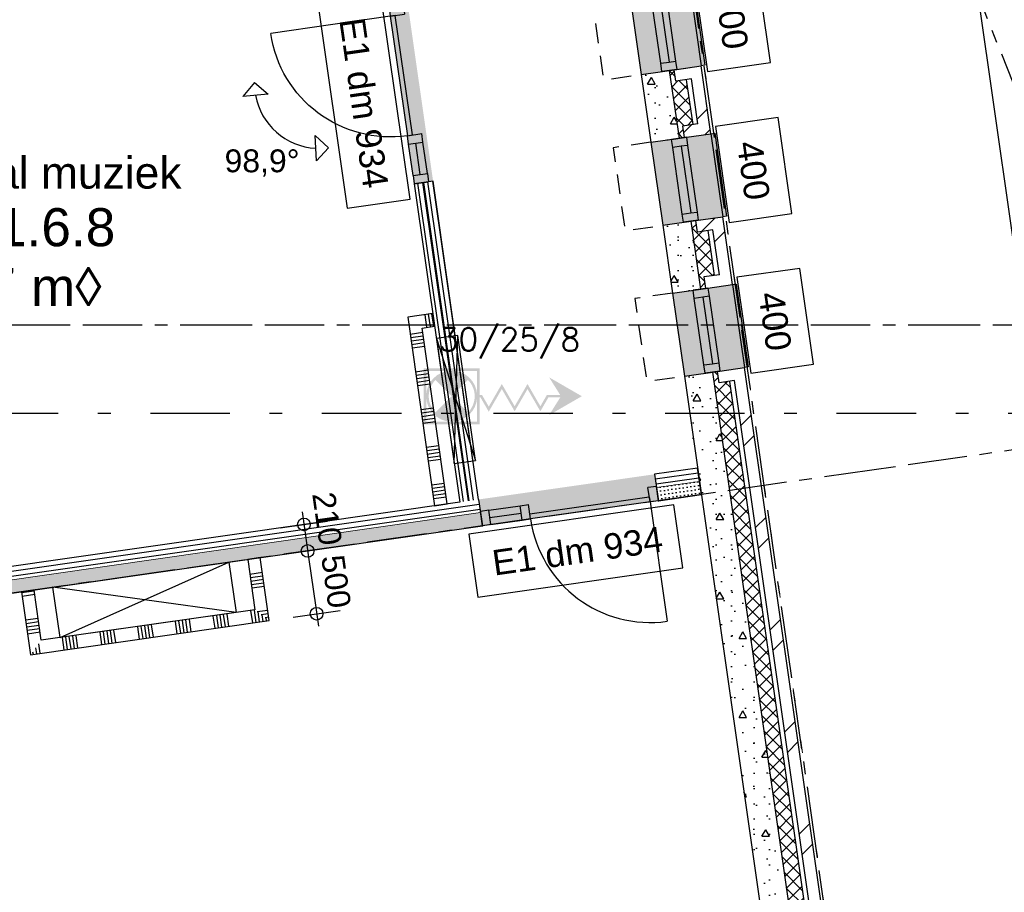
# Model space of a CAD drawing. Extents: x 1006 to 5197, y -24 to 263.
# Tile 102 of 124: x 1088.03 to 1095.78, y 5.48 to 12.36. Entities that reach past the tile are written whole.
import ezdxf
from ezdxf.enums import TextEntityAlignment as Align

# ---------------------------------------------------------------- set-up
doc = ezdxf.new("R2010")
doc.units = 0
doc.header["$MEASUREMENT"] = 0
for name, pattern in [('B0302', [1.251, 0.626, -0.3125, 0, -0.3125]), ('B0304', [0.6, 0.5, -0.05, 0, -0.05]), ('B0602', [0.3125, 0, -0.3125]), ('B0701', [0.23412, 0.156, -0.07812]), ('B0805', [1.366667, 0.566667, -0.1, 0.033333, -0.1, 0.466667, -0.1])]:
    doc.linetypes.add(name, pattern=pattern)
for name, color, linetype in [('21 Buitenwanden', 7, 'Continuous'), ('22 Niet Constr Binnenwanden', 7, 'Continuous'), ('23 Vloeren', 7, 'Continuous'), ('24 Trappen', 7, 'Continuous'), ('60 Installatie', 7, 'Continuous'), ('99 Aankleding 2D tek', 7, 'Continuous'), ('A Lijn doorsnede', 7, 'Continuous'), ('A Stramien', 7, 'Continuous'), ('Door Markers', 7, 'Continuous'), ('T Tekst algemeen', 7, 'Continuous'), ('T Tekst_dim 1_ 100', 7, 'Continuous'), ('Window Markers', 7, 'Continuous'), ('Z Gebruiksopp', 7, 'Continuous')]:
    doc.layers.add(name, color=color, linetype=linetype)
doc.styles.add('GENERATED_STYLE_3', font='Arial')
doc.styles.add('GENERATED_STYLE_5', font='Arial')
doc.styles.get("Standard").update_dxf_attribs({"font": 'txt', "bigfont": 'BIGFONT.SHX'})
doc.dimstyles.new('GENERATED_STYLE__1', dxfattribs={"dimtxt": 0.25, "dimasz": 0.19, "dimexe": 0.18, "dimexo": 0, "dimgap": 0.09, "dimtad": 1, "dimdec": 0, "dimlfac": 1000, "dimzin": 0, "dimdsep": 46, "dimtxsty": 'Standard', "dimblk": 'ARROWHEAD_7', "dimblk1": 'ARROWHEAD_7', "dimblk2": 'ARROWHEAD_7', "dimcen": 0.09, "dimclrd": 7, "dimclre": 7, "dimclrt": 7, "dimadec": 1, "dimazin": 0, "dimtfac": 1, "dimtdec": 4, "dimtmove": 0, "dimatfit": 3, "dimfxl": 0, "dimtolj": 1, "dimtzin": 0, "dimarcsym": 0})
doc.dimstyles.new('GENERATED_STYLE__3', dxfattribs={"dimtxt": 0.18, "dimasz": 0.19, "dimexe": 0.18, "dimexo": 0, "dimgap": 0.09, "dimtad": 1, "dimdec": 0, "dimlfac": 1000, "dimzin": 0, "dimdsep": 46, "dimtxsty": 'Standard', "dimblk": 'ARROWHEAD_7', "dimblk1": 'ARROWHEAD_7', "dimblk2": 'ARROWHEAD_7', "dimcen": 0.09, "dimclrd": 7, "dimclre": 7, "dimclrt": 7, "dimadec": 1, "dimazin": 0, "dimtfac": 1, "dimtdec": 4, "dimtmove": 0, "dimatfit": 3, "dimfxl": 0, "dimtolj": 1, "dimtzin": 0, "dimarcsym": 0})
doc.dimstyles.new('GENERATED_STYLE__5', dxfattribs={"dimtxt": 0.18, "dimasz": 0.19, "dimexe": 0.18, "dimexo": 0.04, "dimgap": 0.09, "dimtad": 1, "dimtih": 1, "dimtoh": 1, "dimdec": 0, "dimzin": 0, "dimdsep": 46, "dimtxsty": 'Standard', "dimblk": 'ARROWHEAD_9', "dimblk1": 'ARROWHEAD_9', "dimblk2": 'ARROWHEAD_9', "dimcen": 0.09, "dimclrd": 7, "dimclre": 7, "dimclrt": 7, "dimadec": 1, "dimazin": 0, "dimtfac": 1, "dimtdec": 4, "dimtmove": 0, "dimatfit": 3, "dimfxl": 0, "dimtolj": 1, "dimtzin": 0, "dimarcsym": 0})
pattern_1 = [(98.14501, (988.213733, 0), (0.039596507, 0.005667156), [])]
pattern_2 = [(8.14501, (988.213733, 0), (-0.004250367, 0.02969738), [0, -0.03])]
pattern_3 = [(8.14501, (988.213733, 0), (-0.005667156, 0.039596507), [])]
pattern_4 = [(45, (988.21373, 0), (-0.4596194, 0.4596194), []), (45, (988.1218, 0.0919), (-0.4596194, 0.4596194), [])]
pattern_5 = [(0, (988.21373, 0), (0, 0.6235383), [0.06, -0.3]), (0, (988.39373, 0.3118), (0, 0.6235383), [0.06, -0.3]), (60, (988.21373, 0), (-0.54, 0.311769), [0.06, -0.3]), (60, (988.57373, 0), (-0.54, 0.311769), [0.06, -0.3]), (120, (988.27373, 0), (0.54, 0.311769), [0.06, -0.3]), (120, (988.63373, 0), (0.54, 0.311769), [0.06, -0.3]), (0, (988.21373, 0.06), (0, 0.12), [0, -0.12, 0, -0.18]), (45, (988.27373, 0.06), (-0.08485282, 0.08485282), [0, -0.09, 0, -0.15])]
pattern_6 = [(45, (988.21373, 0), (-0.05303301, 0.05303301), []), (135, (988.21373, 0), (0.05303301, 0.05303301), [])]

# ---------------------------------------------------------------- blocks, each defined once
blk = doc.blocks.new('leslokaal muziek_C 1.6.8_273_2', base_point=(1088.0943, 10.6637))
at = {"linetype": 'Continuous', "lineweight": 0, "flags": 1}
for tag in ['ROOM_PERIM', 'ROOM_WALLS_SURF', 'ROOM_DOORS_SURF', 'ROOM_WINDS_SURF', 'ROOM_BASELEV', 'ROOM_HEIGHT', 'ROOM_NET_AREA', 'ROOM_REDUCED_AREA', 'ROOM_CALC_AREA', 'ROOM_VOLUME']:
    blk.add_attdef(tag, text='', height=2, dxfattribs=at).set_placement((1088.0943, 10.0923), align=Align.BOTTOM_LEFT)
at = {"layer": 'Z Gebruiksopp'}
for tag, height, style, p in [('ROOM_NAME', 0.25, 'GENERATED_STYLE_5', (1086.7412, 10.9504)), ('ROOM_NUMBER', 0.3, 'GENERATED_STYLE_3', (1087.4311, 10.4813)), ('ROOM_AREA', 0.3, 'GENERATED_STYLE_3', (1087.5353, 10.0099))]:
    blk.add_attdef(tag, text='', height=height, dxfattribs=dict(at, style=style)).set_placement(p, align=Align.BOTTOM_LEFT)
blk = doc.blocks.new('SLAB_399_2', base_point=(1072.9856, 25.8483))
at = {"layer": '23 Vloeren', "color": 255, "linetype": 'B0602', "lineweight": 0, "flags": 128}
blk.add_lwpolyline([(1072.9856, 25.8483), (1082.1209, 29.4773), (1083.1046, 22.5839), (1086.921, 23.1357), (1086.9705, 23.1428), (1087.0415, 22.6464), (1086.992, 22.6394), (1087.1885, 20.7755), (1083.4272, 20.2371), (1083.4578, 20.0222), (1083.966, 20.095), (1085.7653, 7.5234), (1079.7467, 6.662), (1080.5067, 1.352), (1090.0653, 1.352), (1090.0653, 2.352), (1094.7992, 2.352), (1091.5485, 25.0646), (1088.6578, 24.6516), (1088.1506, 28.1955), (1091.0412, 28.6092), (1089.7657, 37.5207), (1074.1705, 34.6289), (1072.5325, 34.6289)], close=True, dxfattribs=at)
blk = doc.blocks.new('D1c 1 zij bi h 11', base_point=(988.2137, 0))
at = {"layer": '22 Niet Constr Binnenwanden', "linetype": 'Continuous'}
for p, q in [((987.5807, 0), (987.5807, 0.95)), ((987.5137, 0), (987.5137, -0.114)), ((987.5137, 0), (987.5807, 0)), ((987.5137, 0), (987.5137, -0.114)), ((987.5807, 0), (987.5807, -0.114)), ((987.5807, 0), (988.5307, 0)), ((987.5807, -0.04), (987.5807, 0)), ((988.5977, 0), (988.5307, 0)), ((988.5307, 0), (988.5307, -0.114)), ((988.5307, 0), (988.5307, -0.04)), ((988.8467, 0), (988.5977, 0)), ((988.5977, 0), (988.5977, -0.114)), ((988.8467, 0), (988.9137, 0)), ((988.8467, 0), (988.8467, -0.114)), ((988.9137, 0), (988.9137, -0.114)), ((988.9137, 0), (988.9137, -0.114)), ((988.5307, -0.04), (987.5807, -0.04)), ((988.5977, -0.054), (988.8467, -0.054)), ((987.5137, -0.114), (987.5807, -0.114)), ((988.5977, -0.114), (988.5307, -0.114)), ((988.8467, -0.114), (988.5977, -0.114)), ((988.8467, -0.114), (988.9137, -0.114))]:
    blk.add_line(p, q, dxfattribs=at)
blk.add_arc((987.5807, 0), 0.95, 0, 90, dxfattribs=at)
blk = doc.blocks.new('D Marker 11_76', base_point=(988.2137, 0))
at = {"layer": 'Door Markers', "linetype": 'Continuous'}
for p, q in [((989.0294, 0.55), (987.398, 0.55)), ((987.398, 0.55), (987.398, 0.05)), ((989.0294, 0.05), (989.0294, 0.55)), ((987.398, 0.05), (989.0294, 0.05))]:
    blk.add_line(p, q, dxfattribs=at)
at = {"layer": 'Door Markers', "linetype": 'Continuous', "insert": (988.877, 0.4044), "char_height": 0.2, "attachment_point": 7, "rotation": 180, "style": 'GENERATED_STYLE_3'}
blk.add_mtext('{E1 dm 934}', dxfattribs=at)
blk = doc.blocks.new('WALL_192_2', base_point=(1091.5249, 8.3477))
at = {"layer": '22 Niet Constr Binnenwanden', "linetype": 'Continuous', "lineweight": 0}
blk.add_hatch(color=255, dxfattribs=at).paths.add_polyline_path([(1091.1363, 11.0628), (1091.2848, 11.0841), (1091.0865, 12.47), (1090.938, 12.4487)], flags=0)
at = {"layer": '22 Niet Constr Binnenwanden', "linetype": 'Continuous'}
h = blk.add_hatch(dxfattribs=at)
h.set_pattern_fill('04_50___0002', color=256, style=0, pattern_type=2)
h.set_pattern_definition(pattern_1)
h.paths.add_polyline_path([(1091.1363, 11.0628), (1091.4952, 8.5556), (1091.5694, 8.5662), (1091.2106, 11.0735)], flags=0)
h = blk.add_hatch(dxfattribs=at)
h.set_pattern_fill('04_50___0002', color=256, style=0, pattern_type=2)
h.set_pattern_definition(pattern_1)
h.paths.add_polyline_path([(1091.2848, 11.0841), (1091.2106, 11.0735), (1091.5694, 8.5662), (1091.6437, 8.5768)], flags=0)
for p, q in [((1091.2848, 11.0841), (1091.1363, 11.0628)), ((1091.1363, 11.0628), (1091.4952, 8.5556)), ((1091.6437, 8.5768), (1091.2848, 11.0841))]:
    blk.add_line(p, q, dxfattribs=at)
at = {"layer": '22 Niet Constr Binnenwanden', "color": 255, "linetype": 'Continuous', "lineweight": 0}
blk.add_line((1091.2106, 11.0735), (1091.5694, 8.5662), dxfattribs=at)
at = {"layer": '22 Niet Constr Binnenwanden', "linetype": 'Continuous', "xscale": -1, "rotation": 98.1450085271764}
blk.add_blockref('D1c 1 zij bi h 11', (1091.0372, 11.7558), dxfattribs=at)
at = {"layer": 'Door Markers', "rotation": 98.1450085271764}
blk.add_blockref('D Marker 11_76', (1091.0372, 11.7558), dxfattribs=at)
blk = doc.blocks.new('D1c 1 zij bi h 11_3', base_point=(988.2137, 0))
at = {"layer": '22 Niet Constr Binnenwanden', "linetype": 'Continuous'}
for p, q in [((987.5807, 0), (987.5807, 0.95)), ((987.5137, 0), (987.5137, -0.114)), ((987.5137, 0), (987.5807, 0)), ((987.5137, 0), (987.5137, -0.114)), ((987.5807, 0), (987.5807, -0.114)), ((987.5807, 0), (988.5307, 0)), ((987.5807, -0.04), (987.5807, 0)), ((988.5977, 0), (988.5307, 0)), ((988.5307, 0), (988.5307, -0.114)), ((988.5307, 0), (988.5307, -0.04)), ((988.8467, 0), (988.5977, 0)), ((988.5977, 0), (988.5977, -0.114)), ((988.8467, 0), (988.9137, 0)), ((988.8467, 0), (988.8467, -0.114)), ((988.9137, 0), (988.9137, -0.114)), ((988.9137, 0), (988.9137, -0.114)), ((988.5307, -0.04), (987.5807, -0.04)), ((988.5977, -0.054), (988.8467, -0.054)), ((987.5137, -0.114), (987.5807, -0.114)), ((988.5977, -0.114), (988.5307, -0.114)), ((988.8467, -0.114), (988.5977, -0.114)), ((988.8467, -0.114), (988.9137, -0.114))]:
    blk.add_line(p, q, dxfattribs=at)
blk.add_arc((987.5807, 0), 0.95, 0, 90, dxfattribs=at)
blk = doc.blocks.new('D Marker 11_74', base_point=(988.2137, 0))
at = {"layer": 'Door Markers', "linetype": 'Continuous'}
for p, q in [((987.398, -0.26), (987.398, -0.76)), ((989.0294, -0.26), (987.398, -0.26)), ((989.0294, -0.76), (989.0294, -0.26)), ((987.398, -0.76), (989.0294, -0.76))]:
    blk.add_line(p, q, dxfattribs=at)
at = {"layer": 'Door Markers', "linetype": 'Continuous', "insert": (987.5505, -0.6144), "char_height": 0.2, "attachment_point": 7, "style": 'GENERATED_STYLE_3'}
blk.add_mtext('{E1 dm 934}', dxfattribs=at)
blk = doc.blocks.new('WALL_190_2', base_point=(1085.7555, 7.522))
at = {"layer": '22 Niet Constr Binnenwanden', "linetype": 'Continuous', "lineweight": 0}
blk.add_hatch(color=255, dxfattribs=at).paths.add_polyline_path([(1091.6734, 8.3689), (1093.0593, 8.5673), (1093.0296, 8.7752), (1091.6437, 8.5768)], flags=0)
at = {"layer": '22 Niet Constr Binnenwanden', "linetype": 'Continuous'}
h = blk.add_hatch(dxfattribs=at)
h.set_pattern_fill('04_50___0002', color=256, style=0, pattern_type=2)
h.set_pattern_definition(pattern_3)
h.paths.add_polyline_path([(1093.3676, 8.8236), (1093.0296, 8.7752), (1093.0444, 8.6712), (1093.3825, 8.7196)], flags=0)
h = blk.add_hatch(dxfattribs=at)
h.set_pattern_fill('03_25___0002', color=256, style=0, pattern_type=2)
h.set_pattern_definition(pattern_2)
h.paths.add_polyline_path([(1093.3825, 8.7196), (1093.0444, 8.6712), (1093.0593, 8.5673), (1093.3974, 8.6157)], flags=0)
h = blk.add_hatch(dxfattribs=at)
h.set_pattern_fill('04_50___0002', color=256, style=0, pattern_type=2)
h.set_pattern_definition(pattern_3)
h.paths.add_polyline_path([(1086.5433, 7.8468), (1086.5582, 7.7429), (1091.6586, 8.4729), (1091.6437, 8.5768)], flags=0)
h = blk.add_hatch(dxfattribs=at)
h.set_pattern_fill('03_25___0002', color=256, style=0, pattern_type=2)
h.set_pattern_definition(pattern_2)
h.paths.add_polyline_path([(1086.5582, 7.7429), (1086.573, 7.639), (1091.6734, 8.3689), (1091.6586, 8.4729)], flags=0)
h = blk.add_hatch(dxfattribs=at)
h.set_pattern_fill('04_50___0002', color=256, style=0, pattern_type=2)
h.set_pattern_definition(pattern_3)
h.paths.add_polyline_path([(1086.1473, 7.7902), (1086.1622, 7.6862), (1086.1925, 7.6906), (1086.2336, 7.7521), (1086.2985, 7.7954), (1086.375, 7.8106), (1086.4516, 7.7954), (1086.5165, 7.7521), (1086.5257, 7.7383), (1086.5582, 7.7429), (1086.5433, 7.8468)], flags=0)
h = blk.add_hatch(dxfattribs=at)
h.set_pattern_fill('04_50___0002', color=256, style=0, pattern_type=2)
h.set_pattern_definition(pattern_3)
h.paths.add_polyline_path([(1085.7406, 7.6259), (1086.1622, 7.6862), (1086.1473, 7.7902), (1085.7257, 7.7298)], flags=0)
h = blk.add_hatch(dxfattribs=at)
h.set_pattern_fill('03_25___0002', color=256, style=0, pattern_type=2)
h.set_pattern_definition(pattern_2)
h.paths.add_polyline_path([(1085.7555, 7.522), (1086.1771, 7.5823), (1086.1622, 7.6862), (1085.7406, 7.6259)], flags=0)
h = blk.add_hatch(dxfattribs=at)
h.set_pattern_fill('03_25___0002', color=256, style=0, pattern_type=2)
h.set_pattern_definition(pattern_2)
h.paths.add_polyline_path([(1086.1622, 7.6862), (1086.1771, 7.5823), (1086.1806, 7.5828), (1086.175, 7.6106), (1086.1903, 7.6872), (1086.1925, 7.6906)], flags=0)
h = blk.add_hatch(dxfattribs=at)
h.set_pattern_fill('03_25___0002', color=256, style=0, pattern_type=2)
h.set_pattern_definition(pattern_2)
h.paths.add_polyline_path([(1086.5582, 7.7429), (1086.5257, 7.7383), (1086.5598, 7.6872), (1086.5695, 7.6385), (1086.573, 7.639)], flags=0)
for p, q in [((1093.3676, 8.8236), (1093.0296, 8.7752)), ((1093.0296, 8.7752), (1093.0593, 8.5673)), ((1093.3974, 8.6157), (1093.3676, 8.8236)), ((1093.0593, 8.5673), (1093.3974, 8.6157)), ((1091.4952, 8.5556), (1085.7257, 7.7298)), ((1091.6437, 8.5768), (1091.6734, 8.3689)), ((1086.573, 7.639), (1091.6734, 8.3689)), ((1085.7257, 7.7298), (1085.7555, 7.522)), ((1085.7555, 7.522), (1086.1771, 7.5823))]:
    blk.add_line(p, q, dxfattribs=at)
at = {"layer": '22 Niet Constr Binnenwanden', "color": 255, "linetype": 'Continuous', "lineweight": 0}
for p, q in [((1093.0444, 8.6712), (1093.3825, 8.7196)), ((1086.5582, 7.7429), (1091.6586, 8.4729)), ((1085.7406, 7.6259), (1086.1622, 7.6862)), ((1086.1622, 7.6862), (1086.1917, 7.6905)), ((1086.5287, 7.7387), (1086.5582, 7.7429))]:
    blk.add_line(p, q, dxfattribs=at)
at = {"layer": '22 Niet Constr Binnenwanden', "linetype": 'Continuous'}
for p in [(1093.0593, 8.5673), (1091.6734, 8.3689)]:
    blk.add_point(p, dxfattribs=at)
at = {"layer": '22 Niet Constr Binnenwanden', "linetype": 'Continuous', "rotation": 188.1450085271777}
blk.add_blockref('D1c 1 zij bi h 11_3', (1092.3664, 8.4681), dxfattribs=at)
at = {"layer": 'Door Markers', "rotation": 8.14500852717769}
blk.add_blockref('D Marker 11_74', (1092.3366, 8.676), dxfattribs=at)
blk = doc.blocks.new('*X269', base_point=(988.2137, 0))
at = {"layer": '22 Niet Constr Binnenwanden', "linetype": 'Continuous'}
for p, q in [((1089.6592, 7.6766), (1089.6595, 7.674)), ((1089.8475, 7.7035), (1089.8479, 7.701)), ((1089.8479, 7.701), (1089.8617, 7.6046)), ((1089.8747, 7.7074), (1089.875, 7.7049)), ((1089.875, 7.7049), (1089.8888, 7.6084)), ((1089.9047, 7.691), (1089.916, 7.6123)), ((1089.2536, 7.6185), (1089.2539, 7.616)), ((1089.2539, 7.616), (1089.2677, 7.5195)), ((1089.2807, 7.6224), (1089.2811, 7.6199)), ((1089.2811, 7.6199), (1089.2949, 7.5234)), ((1089.3079, 7.6263), (1089.3083, 7.6237)), ((1089.3083, 7.6237), (1089.3221, 7.5273)), ((1089.335, 7.6302), (1089.3354, 7.6276)), ((1089.3354, 7.6276), (1089.3492, 7.5312)), ((1089.3622, 7.6341), (1089.3626, 7.6315)), ((1089.3626, 7.6315), (1089.3764, 7.5351)), ((1089.5505, 7.661), (1089.5509, 7.6585)), ((1089.5509, 7.6585), (1089.5647, 7.562)), ((1089.5777, 7.6649), (1089.5781, 7.6624)), ((1089.5781, 7.6624), (1089.5919, 7.5659)), ((1089.6049, 7.6688), (1089.6052, 7.6662)), ((1089.6052, 7.6662), (1089.619, 7.5698)), ((1089.632, 7.6727), (1089.6324, 7.6701)), ((1089.6324, 7.6701), (1089.6462, 7.5737)), ((1089.6595, 7.674), (1089.6733, 7.5776)), ((1089.9358, 7.6678), (1089.9432, 7.6162)), ((1089.9668, 7.6445), (1089.9703, 7.6201)), ((1088.6596, 7.5335), (1088.66, 7.531)), ((1088.66, 7.531), (1088.6738, 7.4345)), ((1088.6868, 7.5374), (1088.6871, 7.5348)), ((1088.6871, 7.5348), (1088.7009, 7.4384)), ((1088.7139, 7.5413), (1088.7143, 7.5387)), ((1088.7143, 7.5387), (1088.7281, 7.4423)), ((1088.7411, 7.5452), (1088.7415, 7.5426)), ((1088.7415, 7.5426), (1088.7553, 7.4462)), ((1088.7683, 7.5491), (1088.7686, 7.5465)), ((1088.7686, 7.5465), (1088.7824, 7.4501)), ((1088.9566, 7.576), (1088.957, 7.5735)), ((1088.957, 7.5735), (1088.9708, 7.477)), ((1088.9838, 7.5799), (1088.9841, 7.5773)), ((1088.9841, 7.5773), (1088.9979, 7.4809)), ((1089.0109, 7.5838), (1089.0113, 7.5812)), ((1089.0113, 7.5812), (1089.0251, 7.4848)), ((1089.0381, 7.5877), (1089.0384, 7.5851)), ((1089.0384, 7.5851), (1089.0522, 7.4887)), ((1089.0652, 7.5916), (1089.0656, 7.589)), ((1089.0656, 7.589), (1089.0794, 7.4926)), ((1088.3626, 7.491), (1088.363, 7.4885)), ((1088.363, 7.4885), (1088.3768, 7.392)), ((1088.3898, 7.4949), (1088.3902, 7.4923)), ((1088.3902, 7.4923), (1088.404, 7.3959)), ((1088.417, 7.4988), (1088.4173, 7.4962)), ((1088.4173, 7.4962), (1088.4311, 7.3998)), ((1088.4441, 7.5027), (1088.4445, 7.5001)), ((1088.4445, 7.5001), (1088.4583, 7.4037)), ((1088.4713, 7.5066), (1088.4716, 7.504)), ((1088.4716, 7.504), (1088.4854, 7.4076)), ((1088.1313, 7.3776), (1088.1342, 7.3573)), ((1088.1545, 7.4086), (1088.1613, 7.3612)), ((1088.1778, 7.4397), (1088.1885, 7.3651))]:
    blk.add_line(p, q, dxfattribs=at)
blk = doc.blocks.new('WALL_249_2', base_point=(1088.1139, 7.3544))
at = {"layer": '22 Niet Constr Binnenwanden', "linetype": 'Continuous'}
for p, q in [((1089.8816, 7.7084), (1088.1987, 7.4676)), ((1088.1139, 7.3544), (1089.9947, 7.6236))]:
    blk.add_line(p, q, dxfattribs=at)
at = {"layer": '22 Niet Constr Binnenwanden'}
blk.add_blockref('*X269', (988.2137, 0), dxfattribs=at)
blk = doc.blocks.new('*X271', base_point=(988.2137, 0))
at = {"layer": '22 Niet Constr Binnenwanden', "linetype": 'Continuous'}
for p, q in [((1089.8414, 7.9888), (1089.9404, 8.003)), ((1089.8453, 7.9617), (1089.9443, 7.9758)), ((1089.8492, 7.9345), (1089.9482, 7.9487)), ((1089.8531, 7.9073), (1089.9521, 7.9215)), ((1089.857, 7.8802), (1089.956, 7.8944)), ((1089.9005, 7.6942), (1089.9829, 7.706)), ((1089.9315, 7.6709), (1089.9868, 7.6789)), ((1089.9626, 7.6477), (1089.9907, 7.6517)), ((1089.9936, 7.6244), (1089.9946, 7.6245))]:
    blk.add_line(p, q, dxfattribs=at)
blk = doc.blocks.new('WALL_250_2', base_point=(1089.9947, 7.6236))
at = {"layer": '22 Niet Constr Binnenwanden', "linetype": 'Continuous'}
for p, q in [((1089.9239, 8.1185), (1089.8249, 8.1044)), ((1089.8249, 8.1044), (1089.8816, 7.7084)), ((1089.9947, 7.6236), (1089.9239, 8.1185))]:
    blk.add_line(p, q, dxfattribs=at)
at = {"layer": '22 Niet Constr Binnenwanden'}
blk.add_blockref('*X271', (988.2137, 0), dxfattribs=at)
blk = doc.blocks.new('*X273', base_point=(988.2137, 0))
at = {"layer": '22 Niet Constr Binnenwanden', "linetype": 'Continuous'}
for p, q in [((1088.1433, 7.8548), (1088.0443, 7.8407)), ((1088.1472, 7.8277), (1088.0482, 7.8135)), ((1088.1741, 7.6393), (1088.0751, 7.6252)), ((1088.178, 7.6122), (1088.079, 7.598)), ((1088.1819, 7.585), (1088.0829, 7.5709)), ((1088.1858, 7.5579), (1088.0868, 7.5437)), ((1088.1897, 7.5307), (1088.0907, 7.5165))]:
    blk.add_line(p, q, dxfattribs=at)
blk = doc.blocks.new('WALL_287_2', base_point=(1088.043, 7.8494))
at = {"layer": '22 Niet Constr Binnenwanden', "linetype": 'Continuous'}
for p, q in [((1088.142, 7.8635), (1088.043, 7.8494)), ((1088.043, 7.8494), (1088.1139, 7.3544)), ((1088.1987, 7.4676), (1088.142, 7.8635))]:
    blk.add_line(p, q, dxfattribs=at)
at = {"layer": '22 Niet Constr Binnenwanden'}
blk.add_blockref('*X273', (988.2137, 0), dxfattribs=at)
blk = doc.blocks.new('*X313', base_point=(988.2137, 0))
at = {"layer": '22 Niet Constr Binnenwanden', "linetype": 'Continuous'}
for p, q in [((1091.236, 9.9327), (1091.2218, 10.0317)), ((1091.2631, 9.9366), (1091.2489, 10.0356)), ((1091.2903, 9.9405), (1091.2761, 10.0395))]:
    blk.add_line(p, q, dxfattribs=at)
blk = doc.blocks.new('WALL_623_2', base_point=(1091.2968, 9.9415))
at = {"layer": '22 Niet Constr Binnenwanden', "linetype": 'Continuous'}
for p, q in [((1091.2827, 10.0404), (1091.0847, 10.0121)), ((1091.2968, 9.9415), (1091.2827, 10.0404)), ((1091.1978, 9.9273), (1091.2968, 9.9415))]:
    blk.add_line(p, q, dxfattribs=at)
at = {"layer": '22 Niet Constr Binnenwanden'}
blk.add_blockref('*X313', (988.2137, 0), dxfattribs=at)
blk = doc.blocks.new('*X315', base_point=(988.2137, 0))
at = {"layer": '22 Niet Constr Binnenwanden', "linetype": 'Continuous'}
for p, q in [((1091.203, 9.8912), (1091.104, 9.877)), ((1091.2069, 9.864), (1091.1079, 9.8499)), ((1091.2108, 9.8369), (1091.1118, 9.8227)), ((1091.2147, 9.8097), (1091.1157, 9.7955)), ((1091.2186, 9.7826), (1091.1196, 9.7684)), ((1091.2455, 9.5942), (1091.1465, 9.58)), ((1091.2494, 9.5671), (1091.1504, 9.5529)), ((1091.2533, 9.5399), (1091.1543, 9.5257)), ((1091.2572, 9.5127), (1091.1582, 9.4986)), ((1091.2611, 9.4856), (1091.1621, 9.4714)), ((1091.288, 9.2972), (1091.189, 9.2831)), ((1091.2919, 9.2701), (1091.1929, 9.2559)), ((1091.2958, 9.2429), (1091.1968, 9.2288)), ((1091.2997, 9.2158), (1091.2007, 9.2016)), ((1091.3036, 9.1886), (1091.2046, 9.1744)), ((1091.3305, 9.0003), (1091.2315, 8.9861)), ((1091.3344, 8.9731), (1091.2354, 8.9589)), ((1091.3383, 8.9459), (1091.2393, 8.9318)), ((1091.3422, 8.9188), (1091.2432, 8.9046)), ((1091.3461, 8.8916), (1091.2471, 8.8775)), ((1091.373, 8.7033), (1091.274, 8.6891)), ((1091.3769, 8.6761), (1091.2779, 8.662)), ((1091.3808, 8.649), (1091.2818, 8.6348)), ((1091.3847, 8.6218), (1091.2857, 8.6076)), ((1091.3886, 8.5947), (1091.2896, 8.5805))]:
    blk.add_line(p, q, dxfattribs=at)
blk = doc.blocks.new('WALL_624_2', base_point=(1091.0989, 9.9131))
at = {"layer": '22 Niet Constr Binnenwanden', "linetype": 'Continuous'}
for p, q in [((1091.0847, 10.0121), (1091.2972, 8.5272)), ((1091.3962, 8.5414), (1091.1978, 9.9273)), ((1091.2972, 8.5272), (1091.3962, 8.5414))]:
    blk.add_line(p, q, dxfattribs=at)
at = {"layer": '22 Niet Constr Binnenwanden'}
blk.add_blockref('*X315', (988.2137, 0), dxfattribs=at)
blk = doc.blocks.new('Brandslanghaspelkast 11 NL+_2', base_point=(988.2137, 0))
at = {"layer": '60 Installatie', "linetype": 'Continuous'}
h = blk.add_hatch(color=256, dxfattribs=at)
h.paths.add_polyline_path([(988.6992, 0.2552, 40.148234), (988.719, 0.2523), (988.7228, 0.2785), (988.8427, 0.3266), (988.6808, 0.4537), (988.8687, 0.5291), (988.7095, 0.6541), (988.8973, 0.7294), (988.7984, 0.8071), (988.8116, 0.8994), (988.9367, 0.7933), (988.8259, 1.0696), (988.642, 0.8355), (988.7918, 0.9022), (988.777, 0.7985), (988.8577, 0.7351), (988.6699, 0.6597), (988.8291, 0.5347), (988.6412, 0.4594), (988.8031, 0.3322), (988.7046, 0.2927)], flags=0)
h.paths.add_polyline_path([(988.6807, 0.0551), (988.5722, 0.1999, -0.414214), (988.8254, 0.1636)], flags=0)
h.paths.add_polyline_path([(988.536, -0.0533, 0.414214), (988.7892, -0.0896), (988.6807, 0.0551)], flags=0)
h = blk.add_hatch(color=256, dxfattribs=at)
h.paths.add_polyline_path([(988.4949, 0.304), (988.4326, -0.1316), (988.8682, -0.1939), (988.9305, 0.2416)], flags=0)
h.paths.add_polyline_path([(988.9079, 0.2247), (988.8512, -0.1713), (988.4552, -0.1146), (988.5119, 0.2813)], flags=0)
for p, q in [((989.2087, 0.17), (988.2137, 0.17)), ((988.2137, 0.17), (988.2137, 0)), ((989.2087, 0), (988.2137, 0.17)), ((988.2137, 0), (989.2087, 0.17)), ((989.2087, 0), (989.2087, 0.17)), ((988.2137, 0), (989.2087, 0))]:
    blk.add_line(p, q, dxfattribs=at)
at = {"layer": '60 Installatie'}
blk.add_attdef('Symbool_Tekst_Eigen', text='', height=0.18, rotation=81.85499, dxfattribs=at).set_placement((988.3658, -0.0008), align=Align.BOTTOM_LEFT)
blk = doc.blocks.new('*D370', base_point=(988.2137, 0))
at = {"layer": 'T Tekst_dim 1_ 100', "linetype": 'Continuous'}
for p, q in [((1090.2529, 8.4788), (1090.2742, 8.3303)), ((1090.0815, 8.3532), (1090.4527, 8.4064)), ((1090.2742, 8.3303), (1090.3039, 8.1224)), ((1090.1112, 8.1454), (1090.4825, 8.1985))]:
    blk.add_line(p, q, dxfattribs=at)
for centre in [(1090.2671, 8.3798), (1090.2969, 8.1719)]:
    blk.add_circle(centre, 0.05, dxfattribs=at)
at = {"layer": 'T Tekst_dim 1_ 100', "insert": (1090.5106, 8.6462), "char_height": 0.18, "attachment_point": 1, "rotation": 278.14501, "style": 'GENERATED_STYLE_3'}
blk.add_mtext('{210}', dxfattribs=at)
blk = doc.blocks.new('ARROWHEAD_7')
at = {"color": 0, "linetype": 'Continuous', "lineweight": 0}
for p, q in [((0, 0), (-1, 0)), ((-0.25, 0), (0.25, 0)), ((0, -0.25), (0, 0.25))]:
    blk.add_line(p, q, dxfattribs=at)
blk.add_circle((0, 0), 0.25, dxfattribs=at)
blk = doc.blocks.new('*D371', base_point=(988.2137, 0))
at = {"layer": 'T Tekst_dim 1_ 100', "linetype": 'Continuous'}
for p, q in [((1090.2742, 8.3303), (1090.3039, 8.1224)), ((1090.3039, 8.1224), (1090.3606, 7.7265)), ((1090.1821, 7.6504), (1090.5533, 7.7035)), ((1090.3606, 7.7265), (1090.3819, 7.578))]:
    blk.add_line(p, q, dxfattribs=at)
blk.add_circle((1090.3677, 7.677), 0.05, dxfattribs=at)
at = {"layer": 'T Tekst_dim 1_ 100', "insert": (1090.5815, 8.1513), "char_height": 0.18, "attachment_point": 1, "rotation": 278.14501, "style": 'GENERATED_STYLE_3'}
blk.add_mtext('{500}', dxfattribs=at)
blk = doc.blocks.new('*D418', base_point=(988.2137, 0))
at = {"layer": 'A Stramien', "linetype": 'Continuous'}
for p, q in [((1094.2923, 21.5224), (1094.2711, 21.6709)), ((1094.4708, 21.5985), (1094.0996, 21.5453)), ((1096.0774, 9.0498), (1094.2923, 21.5224)), ((1096.2701, 9.0268), (1095.8989, 8.9737)), ((1096.0987, 8.9013), (1096.0774, 9.0498))]:
    blk.add_line(p, q, dxfattribs=at)
for centre in [(1094.2852, 21.5719), (1096.0845, 9.0003)]:
    blk.add_circle(centre, 0.05, dxfattribs=at)
at = {"layer": 'A Stramien', "insert": (1095.4103, 15.8282), "char_height": 0.25, "attachment_point": 1, "rotation": 278.14501}
blk.add_mtext('{12.700}', dxfattribs=at)
blk = doc.blocks.new('*D448', base_point=(988.2137, 0))
at = {"layer": 'T Tekst algemeen', "linetype": 'Continuous'}
for p, q in [((1089.8774, 11.8599), (1089.7862, 11.7518)), ((1089.8774, 11.8599), (1089.9855, 11.7688)), ((1089.9855, 11.7688), (1089.7862, 11.7518)), ((1090.461, 11.3473), (1090.3567, 11.4428)), ((1090.3655, 11.243), (1090.3567, 11.4428)), ((1090.461, 11.3473), (1090.3655, 11.243))]:
    blk.add_line(p, q, dxfattribs=at)
blk.add_arc((1090.3885, 11.8533), 0.5112, 190.49031, 266.91904, dxfattribs=at)
at = {"layer": 'T Tekst algemeen', "insert": (1089.6428, 11.334), "char_height": 0.18, "attachment_point": 1, "style": 'GENERATED_STYLE_3'}
blk.add_mtext('{98,9°}', dxfattribs=at)
blk = doc.blocks.new('ARROWHEAD_9')
at = {"color": 0, "linetype": 'Continuous', "lineweight": 0}
blk.add_line((0, 0), (-1, 0), dxfattribs=at)
at = {"color": 0, "linetype": 'Continuous', "lineweight": 0, "flags": 128}
blk.add_lwpolyline([(-0.525, 0.525), (0, 0), (-0.525, -0.525)], close=True, dxfattribs=at)
blk = doc.blocks.new('*D450', base_point=(988.2137, 0))
at = {"layer": 'T Tekst_dim 1_ 100', "linetype": 'Continuous'}
for p, q in [((1088.8899, 36.8497), (1088.8229, 36.7252)), ((1088.8899, 36.8497), (1089.0145, 36.7827)), ((1089.0145, 36.7827), (1088.8229, 36.7252)), ((1089.4099, 36.4764), (1089.3066, 36.573)), ((1089.3133, 36.3731), (1089.3066, 36.573)), ((1089.4099, 36.4764), (1089.3133, 36.3731))]:
    blk.add_line(p, q, dxfattribs=at)
blk.add_arc((1089.3444, 36.934), 0.4622, 202.9265, 265.72505, dxfattribs=at)
at = {"layer": 'T Tekst_dim 1_ 100', "insert": (1088.6803, 36.4123), "char_height": 0.18, "attachment_point": 1, "style": 'GENERATED_STYLE_3'}
blk.add_mtext('{87,6°}', dxfattribs=at)
blk = doc.blocks.new('CUTPLANE_2_2', base_point=(1007.4983, 9.2575))
at = {"layer": 'A Lijn doorsnede', "linetype": 'B0302'}
blk.add_line((1007.9983, 9.2575), (1096.3446, 9.2575), dxfattribs=at)
blk = doc.blocks.new('CUTPLANE_4_2', base_point=(1071.2734, -8.512))
at = {"layer": 'A Lijn doorsnede', "linetype": 'B0304'}
blk.add_line((1099.4912, 2.6972), (1083.9955, 41.7057), dxfattribs=at)
blk = doc.blocks.new('R1c onder metaal 11_12', base_point=(988.2137, 0))
at = {"layer": '21 Buitenwanden', "linetype": 'Continuous'}
for p, q in [((987.8837, 0.195), (987.8837, 0.225)), ((987.8837, 0.225), (988.5437, 0.225)), ((987.8837, 0.195), (988.5437, 0.195)), ((988.5437, 0.225), (988.5437, 0.195)), ((987.8837, 0), (987.9487, 0)), ((987.8837, -0.118), (987.8837, 0)), ((987.8837, 0), (987.8837, -0.118)), ((987.9487, 0), (987.9487, -0.05)), ((987.9487, 0), (988.4787, 0)), ((988.4787, -0.05), (988.4787, 0)), ((988.4787, 0), (988.5437, 0)), ((988.5437, 0), (988.5437, -0.118)), ((988.5437, 0), (988.5437, -0.118)), ((987.9487, -0.05), (987.9487, -0.118)), ((987.9487, -0.05), (988.4787, -0.05)), ((987.9487, -0.05), (988.4787, -0.05)), ((988.4787, -0.118), (988.4787, -0.05)), ((987.9487, -0.118), (987.8837, -0.118)), ((988.4787, -0.118), (987.9487, -0.118)), ((988.5437, -0.118), (988.4787, -0.118)), ((987.8837, -0.2823), (988.5437, -0.2823))]:
    blk.add_line(p, q, dxfattribs=at)
blk = doc.blocks.new('D Marker 11_21', base_point=(988.2137, 0))
at = {"layer": 'Window Markers', "linetype": 'Continuous'}
for p, q in [((987.8325, -0.52), (987.8325, -1.02)), ((988.595, -0.52), (987.8325, -0.52)), ((988.595, -1.02), (988.595, -0.52)), ((987.8325, -1.02), (988.595, -1.02))]:
    blk.add_line(p, q, dxfattribs=at)
at = {"layer": 'Window Markers', "linetype": 'Continuous', "insert": (988.4426, -0.6659), "char_height": 0.2, "attachment_point": 7, "rotation": 180, "style": 'GENERATED_STYLE_3'}
blk.add_mtext('{400}', dxfattribs=at)
blk = doc.blocks.new('WALL_551_2', base_point=(1095.0875, 2.102))
at = {"layer": '21 Buitenwanden', "linetype": 'Continuous', "lineweight": 0}
for points in [[(1093.426, 11.9963), (1093.3324, 12.6497), (1093.3027, 12.6454), (1093.1097, 12.6178), (1093.2032, 11.9644), (1093.3963, 11.9921)], [(1093.2032, 11.9644), (1093.1097, 12.6178), (1092.8303, 12.5778), (1092.9238, 11.9244)], [(1093.3732, 10.7765), (1093.2797, 11.4299), (1093.0003, 11.3899), (1093.0938, 10.7365)], [(1093.596, 10.8084), (1093.5025, 11.4618), (1093.4728, 11.4575), (1093.2797, 11.4299), (1093.3732, 10.7765), (1093.5663, 10.8042)], [(1093.5433, 9.5886), (1093.4497, 10.242), (1093.1703, 10.202), (1093.2639, 9.5487)], [(1093.766, 9.6205), (1093.6725, 10.2739), (1093.6428, 10.2696), (1093.4497, 10.242), (1093.5433, 9.5886), (1093.7363, 9.6163)]]:
    blk.add_hatch(color=255, dxfattribs=at).paths.add_polyline_path(points, flags=0)
at = {"layer": '21 Buitenwanden', "linetype": 'Continuous'}
h = blk.add_hatch(dxfattribs=at)
h.set_pattern_fill('11_Constructie_beton_0002', color=256, style=0, pattern_type=2)
h.set_pattern_definition(pattern_5)
h.paths.add_polyline_path([(1093.145, 11.9561), (1092.9238, 11.9244), (1093.0003, 11.3899), (1093.2215, 11.4215)], flags=0)
h = blk.add_hatch(dxfattribs=at)
h.set_pattern_fill('13_45gr_isolatie_0002', color=256, style=0, pattern_type=2)
h.set_pattern_definition(pattern_6)
h.paths.add_polyline_path([(1093.1846, 11.9618), (1093.145, 11.9561), (1093.2215, 11.4215), (1093.2611, 11.4272), (1093.2481, 11.5177), (1093.3291, 11.5293), (1093.2785, 11.8829), (1093.1975, 11.8713)], flags=0)
h = blk.add_hatch(dxfattribs=at)
h.set_pattern_fill('10_Baksteen_0002', color=256, style=0, pattern_type=2)
h.set_pattern_definition(pattern_4)
h.paths.add_polyline_path([(1093.3187, 11.8886), (1093.3963, 11.9921), (1093.1846, 11.9618), (1093.1975, 11.8713)], flags=0)
h = blk.add_hatch(dxfattribs=at)
h.set_pattern_fill('10_Baksteen_0002', color=256, style=0, pattern_type=2)
h.set_pattern_definition(pattern_4)
h.paths.add_polyline_path([(1093.3963, 11.9921), (1093.3187, 11.8886), (1093.3693, 11.535), (1093.4728, 11.4575)], flags=0)
h = blk.add_hatch(dxfattribs=at)
h.set_pattern_fill('10_Baksteen_0002', color=256, style=0, pattern_type=2)
h.set_pattern_definition(pattern_4)
h.paths.add_polyline_path([(1093.3693, 11.535), (1093.2481, 11.5177), (1093.2611, 11.4272), (1093.4728, 11.4575)], flags=0)
h = blk.add_hatch(dxfattribs=at)
h.set_pattern_fill('10_Baksteen_0002', color=256, style=0, pattern_type=2)
h.set_pattern_definition(pattern_4)
h.paths.add_polyline_path([(1093.4888, 10.7008), (1093.5663, 10.8042), (1093.3546, 10.7739), (1093.3675, 10.6834)], flags=0)
h = blk.add_hatch(dxfattribs=at)
h.set_pattern_fill('10_Baksteen_0002', color=256, style=0, pattern_type=2)
h.set_pattern_definition(pattern_4)
h.paths.add_polyline_path([(1093.5663, 10.8042), (1093.4888, 10.7008), (1093.5394, 10.3471), (1093.6428, 10.2696)], flags=0)
h = blk.add_hatch(dxfattribs=at)
h.set_pattern_fill('11_Constructie_beton_0002', color=256, style=0, pattern_type=2)
h.set_pattern_definition(pattern_5)
h.paths.add_polyline_path([(1093.315, 10.7682), (1093.0938, 10.7365), (1093.1703, 10.202), (1093.3915, 10.2336)], flags=0)
h = blk.add_hatch(dxfattribs=at)
h.set_pattern_fill('13_45gr_isolatie_0002', color=256, style=0, pattern_type=2)
h.set_pattern_definition(pattern_6)
h.paths.add_polyline_path([(1093.315, 10.7682), (1093.3915, 10.2336), (1093.4311, 10.2393), (1093.4181, 10.3298), (1093.4992, 10.3414), (1093.4485, 10.695), (1093.3675, 10.6834), (1093.3546, 10.7739)], flags=0)
h = blk.add_hatch(dxfattribs=at)
h.set_pattern_fill('10_Baksteen_0002', color=256, style=0, pattern_type=2)
h.set_pattern_definition(pattern_4)
h.paths.add_polyline_path([(1093.5394, 10.3471), (1093.4181, 10.3298), (1093.4311, 10.2393), (1093.6428, 10.2696)], flags=0)
h = blk.add_hatch(dxfattribs=at)
h.set_pattern_fill('10_Baksteen_0002', color=256, style=0, pattern_type=2)
h.set_pattern_definition(pattern_4)
h.paths.add_polyline_path([(1093.6588, 9.5129), (1093.7363, 9.6163), (1093.5246, 9.586), (1093.5375, 9.4955)], flags=0)
h = blk.add_hatch(dxfattribs=at)
h.set_pattern_fill('10_Baksteen_0002', color=256, style=0, pattern_type=2)
h.set_pattern_definition(pattern_4)
h.paths.add_polyline_path([(1093.7363, 9.6163), (1093.6588, 9.5129), (1094.6673, 2.4664), (1094.7596, 2.4664)], flags=0)
h = blk.add_hatch(dxfattribs=at)
h.set_pattern_fill('11_Constructie_beton_0002', color=256, style=0, pattern_type=2)
h.set_pattern_definition(pattern_5)
h.paths.add_polyline_path([(1093.485, 9.5803), (1093.2639, 9.5487), (1094.2223, 2.8523), (1094.4479, 2.8523)], flags=0)
h = blk.add_hatch(dxfattribs=at)
h.set_pattern_fill('13_45gr_isolatie_0002', color=256, style=0, pattern_type=2)
h.set_pattern_definition(pattern_6)
h.paths.add_polyline_path([(1093.5246, 9.586), (1093.485, 9.5803), (1094.4799, 2.6289), (1094.603, 2.6289), (1093.6186, 9.5071), (1093.5375, 9.4955)], flags=0)
for p, q in [((1092.9238, 11.9244), (1093.2032, 11.9644)), ((1093.145, 11.9561), (1093.2215, 11.4215)), ((1093.1846, 11.9618), (1093.3963, 11.9921)), ((1093.1975, 11.8713), (1093.1846, 11.9618)), ((1093.2032, 11.9644), (1093.3963, 11.9921)), ((1093.4728, 11.4575), (1093.3963, 11.9921)), ((1092.9238, 11.9244), (1093.0003, 11.3899)), ((1093.3187, 11.8886), (1093.1975, 11.8713)), ((1093.2785, 11.8829), (1093.3291, 11.5293)), ((1093.3693, 11.535), (1093.3187, 11.8886)), ((1093.3693, 11.535), (1093.2481, 11.5177)), ((1093.2481, 11.5177), (1093.2611, 11.4272)), ((1093.0003, 11.3899), (1093.2797, 11.4299)), ((1093.2611, 11.4272), (1093.4728, 11.4575)), ((1093.2797, 11.4299), (1093.4728, 11.4575)), ((1093.3546, 10.7739), (1093.5663, 10.8042)), ((1093.3732, 10.7765), (1093.5663, 10.8042)), ((1093.6428, 10.2696), (1093.5663, 10.8042)), ((1093.0938, 10.7365), (1093.3732, 10.7765)), ((1093.0938, 10.7365), (1093.1703, 10.202)), ((1093.315, 10.7682), (1093.3915, 10.2336)), ((1093.3675, 10.6834), (1093.3546, 10.7739)), ((1093.4888, 10.7008), (1093.3675, 10.6834)), ((1093.5394, 10.3471), (1093.4888, 10.7008)), ((1093.4485, 10.695), (1093.4992, 10.3414)), ((1093.5394, 10.3471), (1093.4181, 10.3298)), ((1093.4181, 10.3298), (1093.4311, 10.2393)), ((1093.1703, 10.202), (1093.4497, 10.242)), ((1093.4311, 10.2393), (1093.6428, 10.2696)), ((1093.4497, 10.242), (1093.6428, 10.2696)), ((1093.5246, 9.586), (1093.7363, 9.6163)), ((1093.5433, 9.5886), (1093.7363, 9.6163)), ((1094.7596, 2.4664), (1093.7363, 9.6163)), ((1093.2639, 9.5487), (1093.5433, 9.5886)), ((1093.2639, 9.5487), (1094.2223, 2.8523)), ((1093.485, 9.5803), (1094.4799, 2.6289)), ((1093.5375, 9.4955), (1093.5246, 9.586)), ((1093.6588, 9.5129), (1093.5375, 9.4955)), ((1093.6186, 9.5071), (1094.6204, 2.507)), ((1094.6615, 2.507), (1093.6588, 9.5129))]:
    blk.add_line(p, q, dxfattribs=at)
at = {"layer": '21 Buitenwanden', "linetype": 'Continuous', "rotation": 278.1450085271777}
for p in [(1093.1565, 12.2911), (1093.3265, 11.1032), (1093.4965, 9.9153)]:
    blk.add_blockref('R1c onder metaal 11_12', p, dxfattribs=at)
at = {"layer": 'Window Markers', "rotation": 98.14500852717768}
for p in [(1092.8771, 12.2511), (1093.0471, 11.0632), (1093.2171, 9.8753)]:
    blk.add_blockref('D Marker 11_21', p, dxfattribs=at)

msp = doc.modelspace()

# ---------------------------------------------------------------- linework, layer by layer
at = {"layer": '24 Trappen', "linetype": 'B0701', "flags": 128}
for points in [[(1092.8303, 12.5778), (1092.5333, 12.5353), (1092.6268, 11.8819), (1092.9238, 11.9244)], [(1093.0003, 11.3899), (1092.7034, 11.3474), (1092.7969, 10.694), (1093.0938, 10.7365)], [(1093.1703, 10.202), (1092.8734, 10.1595), (1092.9669, 9.5062), (1093.2639, 9.5487)]]:
    msp.add_lwpolyline(points, dxfattribs=at)
at = {"layer": '99 Aankleding 2D tek', "linetype": 'Continuous'}
for p, q in [((1088.3472, 7.4888), (1089.6764, 8.0831)), ((1088.1987, 7.4676), (1088.142, 7.8635)), ((1089.7331, 7.6872), (1088.2905, 7.8848))]:
    msp.add_line(p, q, dxfattribs=at)
at = {"layer": '99 Aankleding 2D tek', "linetype": 'Continuous', "flags": 128}
msp.add_lwpolyline([(1088.3472, 7.4888), (1088.2905, 7.8848), (1089.6764, 8.0831), (1089.7331, 7.6872)], close=True, dxfattribs=at)
at = {"layer": 'A Stramien', "linetype": 'B0805'}
msp.add_line((1095.5308, -2.76), (1089.2796, 40.9173), dxfattribs=at)
at = {"layer": 'A Stramien', "linetype": 'B0805', "flags": 128}
for points in [[(1098.4604, 9.95), (1007.0252, 9.95)], [(1097.7649, 9.2408), (1075.3692, 6.0354)]]:
    msp.add_lwpolyline(points, dxfattribs=at)

# ---------------------------------------------------------------- block references
at = {"layer": '21 Buitenwanden'}
msp.add_blockref('WALL_551_2', (1095.0875, 2.102), dxfattribs=at)
at = {"layer": '22 Niet Constr Binnenwanden'}
for name, p in [('WALL_192_2', (1091.5249, 8.3477)), ('WALL_623_2', (1091.2968, 9.9415)), ('WALL_624_2', (1091.0989, 9.9131)), ('WALL_190_2', (1085.7555, 7.522)), ('WALL_250_2', (1089.9947, 7.6236)), ('WALL_287_2', (1088.043, 7.8494)), ('WALL_249_2', (1088.1139, 7.3544))]:
    msp.add_blockref(name, p, dxfattribs=at)
at = {"layer": '23 Vloeren', "color": 255, "linetype": 'B0602', "lineweight": 0}
msp.add_blockref('SLAB_399_2', (1072.9856, 25.8483), dxfattribs=at)
at = {"layer": '60 Installatie', "linetype": 'Continuous'}
ref = msp.add_blockref('Brandslanghaspelkast 11 NL+_2', (1091.3107, 9.8445), dxfattribs=dict(at, rotation=278.1450085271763))
ref.add_attrib('Symbool_Tekst_Eigen', '30/25/8', dxfattribs={"linetype": 'Continuous', "height": 0.18}).set_placement((1091.3314, 9.6938), align=Align.BOTTOM_LEFT)
at = {"layer": 'A Lijn doorsnede'}
for name, p in [('CUTPLANE_4_2', (1071.2734, -8.512)), ('CUTPLANE_2_2', (1007.4983, 9.2575))]:
    msp.add_blockref(name, p, dxfattribs=at)
at = {"layer": 'Z Gebruiksopp', "linetype": 'Continuous'}
ref = msp.add_blockref('leslokaal muziek_C 1.6.8_273_2', (1088.0943, 10.6637), dxfattribs=at)
ref.add_attrib('ROOM_NAME', 'leslokaal muziek', dxfattribs={"color": 7, "linetype": 'Continuous', "height": 0.25, "style": 'GENERATED_STYLE_5'}).set_placement((1086.7412, 10.9504), align=Align.BOTTOM_LEFT)
ref.add_attrib('ROOM_NUMBER', 'C 1.6.8', dxfattribs={"color": 7, "linetype": 'Continuous', "height": 0.3, "style": 'GENERATED_STYLE_3'}).set_placement((1087.4311, 10.4813), align=Align.BOTTOM_LEFT)
ref.add_attrib('ROOM_AREA', '27 m◊', dxfattribs={"color": 7, "linetype": 'Continuous', "height": 0.3, "style": 'GENERATED_STYLE_3'}).set_placement((1087.5353, 10.0099), align=Align.BOTTOM_LEFT)

# ---------------------------------------------------------------- dimensions: what is measured, and where the dimension line sits
at = {"layer": 'A Stramien', "linetype": 'Continuous'}
dim = msp.add_linear_dim(base=(1094.2852, 21.5719), p1=(1095.9988, 8.988), p2=(1094.1995, 21.5596), angle=98.14501, dimstyle='GENERATED_STYLE__1', dxfattribs=at)
dim.commit()
dim.dimension.update_dxf_attribs({"geometry": '*D418', "text_midpoint": (1095.3687, 15.2367)})
at = {"layer": 'T Tekst algemeen', "linetype": 'Continuous'}
dim = msp.add_angular_dim_3p(base=(1090.0512, 11.4693), center=(1090.3885, 11.8533), p1=(1085.5307, 11.9157), p2=(1090.7727, 9.1695), dimstyle='GENERATED_STYLE__5', dxfattribs=at)
dim.commit()
dim.dimension.update_dxf_attribs({"geometry": '*D448', "text_midpoint": (1089.9604, 11.244), "dimtype": 165})
at = {"layer": 'T Tekst_dim 1_ 100', "linetype": 'Continuous'}
dim = msp.add_angular_dim_3p(base=(1089.0748, 36.5585), center=(1089.3444, 36.934), p1=(1074.2187, 34.1288), p2=(1094.2223, 2.8523), dimstyle='GENERATED_STYLE__5', dxfattribs=at)
dim.commit()
dim.dimension.update_dxf_attribs({"geometry": '*D450', "text_midpoint": (1088.9979, 36.3223), "dimtype": 165})
for p1, p2, picture, middle in [((1091.4952, 8.5556), (1089.8249, 8.1044), '*D370', (1090.4538, 8.4082)), ((1089.8249, 8.1044), (1089.9947, 7.6236), '*D371', (1090.5246, 7.9132))]:
    dim = msp.add_linear_dim(base=(1090.2969, 8.1719), p1=p1, p2=p2, angle=278.14501, dimstyle='GENERATED_STYLE__3', dxfattribs=at)
    dim.commit()
    dim.dimension.update_dxf_attribs({"geometry": picture, "text_midpoint": middle})

doc.saveas('drawing.dxf')
